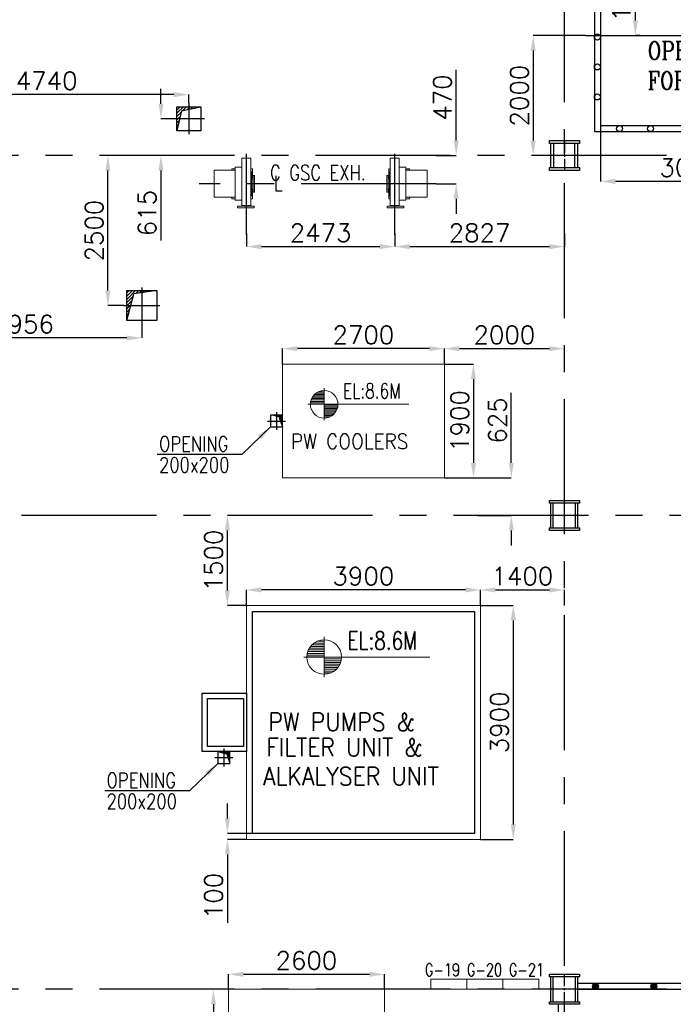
# Model space of a CAD drawing. Header units: inches. Extents: x 0 to 1544102, y -90707 to 23144100.
# Tile 58 of 181: x 197257 to 208152, y 116935 to 133351. Entities that reach past the tile are written whole.
import ezdxf

# ---------------------------------------------------------------- set-up
doc = ezdxf.new("R2010")
doc.units = ezdxf.units.IN
doc.header["$LTSCALE"] = 1800
doc.header["$MEASUREMENT"] = 0
doc.linetypes.add('CENTER', pattern=[2, 1.25, -0.25, 0.25, -0.25])
doc.linetypes.add('CENTER2', pattern=[1.125, 0.75, -0.125, 0.125, -0.125])
doc.layers.get('0').update_dxf_attribs({"color": 253})
for name, color, linetype in [('AUX COL', 1, 'Continuous'), ('CEN', 2, 'CENTER'), ('GRID', 251, 'CENTER'), ('OPENING', 40, 'Continuous')]:
    doc.layers.add(name, color=color, linetype=linetype)
for name, color, linetype, lineweight in [('DIM', 4, 'Continuous', 18), ('EQUIP', 8, 'Continuous', 9), ('TEXT', 3, 'Continuous', 18)]:
    doc.layers.add(name, color=color, linetype=linetype, lineweight=lineweight)
doc.styles.add('ROMANC', font='ROMANC.SHX')
doc.styles.add('ROMANS', font='romans.shx')
doc.styles.get("Standard").update_dxf_attribs({"font": 'arial.ttf'})
doc.dimstyles.new('STANDARD1', dxfattribs={"dimtxt": 300, "dimasz": 250, "dimexe": 0, "dimexo": 0, "dimgap": 80, "dimtad": 1, "dimdec": 0, "dimzin": 0, "dimdsep": 46, "dimtxsty": 'ROMANS', "dimcen": 0, "dimclrd": 4, "dimclre": 4, "dimclrt": 4, "dimadec": 0, "dimazin": 0, "dimtfac": 0.09, "dimtdec": 0, "dimtix": 1, "dimtofl": 0, "dimtmove": 0, "dimatfit": 3, "dimfxl": 1, "dimtolj": 1, "dimtzin": 0, "dimarcsym": 0})

# ---------------------------------------------------------------- blocks, each defined once
blk = doc.blocks.new('*D19')
at = {"layer": 'Defpoints', "color": 0, "transparency": 16777216}
for p in [(96194, 76528), (99194, 76618), (96194, 75596)]:
    blk.add_point(p, dxfattribs=at)
at = {"layer": 'DIM', "color": 4, "lineweight": -2, "transparency": 16777216}
for p, q in [((96194, 76528), (96194, 75596)), ((99194, 76618), (99194, 75596)), ((98944, 75596), (96444, 75596))]:
    blk.add_line(p, q, dxfattribs=at)
at = {"layer": 'DIM', "color": 4, "transparency": 16777216}
for points in [[(96444, 75638), (96444, 75554), (96194, 75596)], [(98944, 75638), (98944, 75554), (99194, 75596)]]:
    blk.add_solid(points, dxfattribs=at)
at = {"layer": 'DIM', "color": 4, "transparency": 16777216, "insert": (97694, 75826), "char_height": 300, "attachment_point": 5, "style": 'ROMANS'}
blk.add_mtext('\\A1;3000', dxfattribs=at)
blk = doc.blocks.new('*D23')
at = {"layer": 'Defpoints', "color": 0, "transparency": 16777216}
for p in [(95944, 78028), (95074, 76028), (95344, 76028)]:
    blk.add_point(p, dxfattribs=at)
at = {"layer": 'DIM', "color": 4, "lineweight": -2, "transparency": 16777216}
for p, q in [((95944, 78028), (95074, 78028)), ((95074, 77778), (95074, 76278)), ((95344, 76028), (95074, 76028))]:
    blk.add_line(p, q, dxfattribs=at)
at = {"layer": 'DIM', "color": 4, "transparency": 16777216}
for points in [[(95032, 77778), (95116, 77778), (95074, 78028)], [(95032, 76278), (95116, 76278), (95074, 76028)]]:
    blk.add_solid(points, dxfattribs=at)
at = {"layer": 'DIM', "color": 4, "transparency": 16777216, "insert": (94844, 77028), "char_height": 300, "attachment_point": 5, "rotation": 90, "style": 'ROMANS'}
blk.add_mtext('\\A1;2000', dxfattribs=at)
blk = doc.blocks.new('*D25')
at = {"layer": 'Defpoints', "color": 0, "transparency": 16777216}
for p in [(96778, 79528), (96856, 79528), (96856, 78028)]:
    blk.add_point(p, dxfattribs=at)
at = {"layer": 'DIM', "color": 4, "lineweight": -2, "transparency": 16777216}
for p, q in [((96856, 79528), (96778, 79528)), ((96778, 78278), (96778, 79278)), ((96856, 78028), (96778, 78028))]:
    blk.add_line(p, q, dxfattribs=at)
at = {"layer": 'DIM', "color": 4, "transparency": 16777216}
for points in [[(96736, 79278), (96820, 79278), (96778, 79528)], [(96736, 78278), (96820, 78278), (96778, 78028)]]:
    blk.add_solid(points, dxfattribs=at)
at = {"layer": 'DIM', "color": 4, "transparency": 16777216, "insert": (96548, 78778), "char_height": 300, "attachment_point": 5, "rotation": 90, "style": 'ROMANS'}
blk.add_mtext('\\A1;1500', dxfattribs=at)
blk = doc.blocks.new('*X7')
at = {"color": 0}
for p, q in [((36154, 29375), (36330, 29375)), ((36183, 29400), (36330, 29400)), ((36226, 29425), (36330, 29425)), ((36081, 29225), (36330, 29225)), ((36085, 29250), (36330, 29250)), ((36092, 29275), (36330, 29275)), ((36102, 29300), (36330, 29300)), ((36115, 29325), (36330, 29325)), ((36132, 29350), (36330, 29350)), ((36080, 29200), (36330, 29200))]:
    blk.add_line(p, q, dxfattribs=at)
blk = doc.blocks.new('LL')
for p, q in [((-711, 0), (-711, 423)), ((-1136, 0), (-711, 0)), ((1493, 0), (-711, 0)), ((-711, 0), (-711, -418))]:
    blk.add_line(p, q)
for start, end in [(90, 180), (0, 90), (180, 270), (270, 0)]:
    blk.add_arc((-711, 0), 360, start, end)
at = {"xscale": 1.439999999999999, "yscale": 1.439999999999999, "zscale": 1.439999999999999}
blk.add_blockref('*X7', (-53026, -42044), dxfattribs=at)
at = {"xscale": 1.439999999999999, "yscale": 1.439999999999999, "zscale": 1.439999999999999, "rotation": 180}
blk.add_blockref('*X7', (51604, 42044), dxfattribs=at)
at = {"flags": 4}
blk.add_attdef('LEVEL', (-222, 154), '', height=432, dxfattribs=at)
blk = doc.blocks.new('*D49')
at = {"layer": 'Defpoints', "color": 0, "transparency": 16777216}
for p in [(200719, 125085), (201036, 125085), (201036, 123585)]:
    blk.add_point(p, dxfattribs=at)
at = {"layer": 'DIM', "color": 4, "lineweight": -2, "transparency": 16777216}
for p, q in [((201036, 125085), (200719, 125085)), ((200719, 123835), (200719, 124835)), ((201036, 123585), (200719, 123585))]:
    blk.add_line(p, q, dxfattribs=at)
at = {"layer": 'DIM', "color": 4, "transparency": 16777216}
for points in [[(200677, 124835), (200761, 124835), (200719, 125085)], [(200677, 123835), (200761, 123835), (200719, 123585)]]:
    blk.add_solid(points, dxfattribs=at)
at = {"layer": 'DIM', "color": 4, "transparency": 16777216, "insert": (200489, 124335), "char_height": 300, "attachment_point": 5, "rotation": 90, "style": 'ROMANS'}
blk.add_mtext('\\A1;1500', dxfattribs=at)
blk = doc.blocks.new('*D50')
at = {"layer": 'Defpoints', "color": 0, "transparency": 16777216}
for p in [(206336, 123843), (204936, 123585), (206336, 123585)]:
    blk.add_point(p, dxfattribs=at)
at = {"layer": 'DIM', "color": 4, "lineweight": -2, "transparency": 16777216}
for p, q in [((204936, 123585), (204936, 123843)), ((205186, 123843), (206086, 123843)), ((206336, 123585), (206336, 123843))]:
    blk.add_line(p, q, dxfattribs=at)
at = {"layer": 'DIM', "color": 4, "transparency": 16777216}
for points in [[(205186, 123885), (205186, 123801), (204936, 123843)], [(206086, 123885), (206086, 123801), (206336, 123843)]]:
    blk.add_solid(points, dxfattribs=at)
at = {"layer": 'DIM', "color": 4, "transparency": 16777216, "insert": (205636, 124073), "char_height": 300, "attachment_point": 5, "style": 'ROMANS'}
blk.add_mtext('\\A1;1400', dxfattribs=at)
blk = doc.blocks.new('*D51')
at = {"layer": 'Defpoints', "color": 0, "transparency": 16777216}
for p in [(201036, 123843), (201036, 123585), (204936, 123585)]:
    blk.add_point(p, dxfattribs=at)
at = {"layer": 'DIM', "color": 4, "lineweight": -2, "transparency": 16777216}
for p, q in [((201036, 123585), (201036, 123843)), ((204686, 123843), (201286, 123843)), ((204936, 123585), (204936, 123843))]:
    blk.add_line(p, q, dxfattribs=at)
at = {"layer": 'DIM', "color": 4, "transparency": 16777216}
for points in [[(201286, 123885), (201286, 123801), (201036, 123843)], [(204686, 123885), (204686, 123801), (204936, 123843)]]:
    blk.add_solid(points, dxfattribs=at)
at = {"layer": 'DIM', "color": 4, "transparency": 16777216, "insert": (202986, 124073), "char_height": 300, "attachment_point": 5, "style": 'ROMANS'}
blk.add_mtext('\\A1;3900', dxfattribs=at)
blk = doc.blocks.new('*D39')
at = {"layer": 'Defpoints', "color": 0, "transparency": 16777216}
for p in [(204936, 123585), (204936, 119685), (205484, 119685)]:
    blk.add_point(p, dxfattribs=at)
at = {"layer": 'DIM', "color": 4, "lineweight": -2, "transparency": 16777216}
for p, q in [((204936, 123585), (205484, 123585)), ((205484, 123335), (205484, 119935)), ((204936, 119685), (205484, 119685))]:
    blk.add_line(p, q, dxfattribs=at)
at = {"layer": 'DIM', "color": 4, "transparency": 16777216}
for points in [[(205442, 123335), (205526, 123335), (205484, 123585)], [(205442, 119935), (205526, 119935), (205484, 119685)]]:
    blk.add_solid(points, dxfattribs=at)
at = {"layer": 'DIM', "color": 4, "transparency": 16777216, "insert": (205254, 121635), "char_height": 300, "attachment_point": 5, "rotation": 90, "style": 'ROMANS'}
blk.add_mtext('\\A1;3900', dxfattribs=at)
blk = doc.blocks.new('*D40')
at = {"layer": 'Defpoints', "color": 0, "transparency": 16777216}
for p in [(200719, 119785), (201036, 119685), (201136, 119785)]:
    blk.add_point(p, dxfattribs=at)
at = {"layer": 'DIM', "color": 4, "lineweight": -2, "transparency": 16777216}
for p, q in [((200719, 120035), (200719, 120285)), ((201136, 119785), (200719, 119785)), ((201036, 119685), (200719, 119685)), ((200719, 119435), (200719, 118296))]:
    blk.add_line(p, q, dxfattribs=at)
at = {"layer": 'DIM', "color": 4, "transparency": 16777216}
for points in [[(200677, 120035), (200761, 120035), (200719, 119785)], [(200677, 119435), (200761, 119435), (200719, 119685)]]:
    blk.add_solid(points, dxfattribs=at)
at = {"layer": 'DIM', "color": 4, "transparency": 16777216, "insert": (200489, 118741), "char_height": 300, "attachment_point": 5, "rotation": 90, "style": 'ROMANS'}
blk.add_mtext('\\A1;100', dxfattribs=at)
blk = doc.blocks.new('*D41')
at = {"layer": 'Defpoints', "color": 0, "transparency": 16777216}
for p in [(206336, 127866), (204336, 127610), (206336, 127610)]:
    blk.add_point(p, dxfattribs=at)
at = {"layer": 'DIM', "color": 4, "lineweight": -2, "transparency": 16777216}
for p, q in [((204336, 127610), (204336, 127866)), ((204586, 127866), (206086, 127866)), ((206336, 127610), (206336, 127866))]:
    blk.add_line(p, q, dxfattribs=at)
at = {"layer": 'DIM', "color": 4, "transparency": 16777216}
for points in [[(204586, 127908), (204586, 127824), (204336, 127866)], [(206086, 127908), (206086, 127824), (206336, 127866)]]:
    blk.add_solid(points, dxfattribs=at)
at = {"layer": 'DIM', "color": 4, "transparency": 16777216, "insert": (205336, 128096), "char_height": 300, "attachment_point": 5, "style": 'ROMANS'}
blk.add_mtext('\\A1;2000', dxfattribs=at)
blk = doc.blocks.new('*D42')
at = {"layer": 'Defpoints', "color": 0, "transparency": 16777216}
for p in [(201636, 127866), (201636, 127610), (204336, 127610)]:
    blk.add_point(p, dxfattribs=at)
at = {"layer": 'DIM', "color": 4, "lineweight": -2, "transparency": 16777216}
for p, q in [((201636, 127610), (201636, 127866)), ((204086, 127866), (201886, 127866)), ((204336, 127610), (204336, 127866))]:
    blk.add_line(p, q, dxfattribs=at)
at = {"layer": 'DIM', "color": 4, "transparency": 16777216}
for points in [[(201886, 127908), (201886, 127824), (201636, 127866)], [(204086, 127908), (204086, 127824), (204336, 127866)]]:
    blk.add_solid(points, dxfattribs=at)
at = {"layer": 'DIM', "color": 4, "transparency": 16777216, "insert": (202986, 128096), "char_height": 300, "attachment_point": 5, "style": 'ROMANS'}
blk.add_mtext('\\A1;2700', dxfattribs=at)
blk = doc.blocks.new('*D43')
at = {"layer": 'Defpoints', "color": 0, "transparency": 16777216}
for p in [(204336, 127610), (204336, 125710), (204821, 125710)]:
    blk.add_point(p, dxfattribs=at)
at = {"layer": 'DIM', "color": 4, "lineweight": -2, "transparency": 16777216}
for p, q in [((204336, 127610), (204821, 127610)), ((204821, 127360), (204821, 125960)), ((204336, 125710), (204821, 125710))]:
    blk.add_line(p, q, dxfattribs=at)
at = {"layer": 'DIM', "color": 4, "transparency": 16777216}
for points in [[(204779, 127360), (204862, 127360), (204821, 127610)], [(204779, 125960), (204862, 125960), (204821, 125710)]]:
    blk.add_solid(points, dxfattribs=at)
at = {"layer": 'DIM', "color": 4, "transparency": 16777216, "insert": (204591, 126660), "char_height": 300, "attachment_point": 5, "rotation": 90, "style": 'ROMANS'}
blk.add_mtext('\\A1;1900', dxfattribs=at)
blk = doc.blocks.new('*D44')
at = {"layer": 'Defpoints', "color": 0, "transparency": 16777216}
for p in [(204336, 125710), (204894, 125085), (205452, 125085)]:
    blk.add_point(p, dxfattribs=at)
at = {"layer": 'DIM', "color": 4, "lineweight": -2, "transparency": 16777216}
for p, q in [((205452, 125960), (205452, 127127)), ((204336, 125710), (205452, 125710)), ((204894, 125085), (205452, 125085)), ((205452, 124835), (205452, 124585))]:
    blk.add_line(p, q, dxfattribs=at)
at = {"layer": 'DIM', "color": 4, "transparency": 16777216}
for points in [[(205410, 125960), (205494, 125960), (205452, 125710)], [(205410, 124835), (205494, 124835), (205452, 125085)]]:
    blk.add_solid(points, dxfattribs=at)
at = {"layer": 'DIM', "color": 4, "transparency": 16777216, "insert": (205222, 126668), "char_height": 300, "attachment_point": 5, "rotation": 90, "style": 'ROMANS'}
blk.add_mtext('\\A1;625', dxfattribs=at)
blk = doc.blocks.new('*D238')
at = {"layer": 'Defpoints', "color": 0, "transparency": 16777216}
for p in [(540, -2997), (3013, -3023), (3013, -3218)]:
    blk.add_point(p, dxfattribs=at)
at = {"layer": 'DIM', "color": 4, "lineweight": -2, "transparency": 16777216}
for p, q in [((540, -2997), (540, -3218)), ((3013, -3023), (3013, -3218)), ((790, -3218), (2763, -3218))]:
    blk.add_line(p, q, dxfattribs=at)
at = {"layer": 'DIM', "color": 4, "transparency": 16777216}
for points in [[(790, -3176), (790, -3260), (540, -3218)], [(2763, -3176), (2763, -3260), (3013, -3218)]]:
    blk.add_solid(points, dxfattribs=at)
at = {"layer": 'DIM', "color": 4, "transparency": 16777216, "insert": (1776, -2988), "char_height": 300, "attachment_point": 5, "style": 'ROMANS'}
blk.add_mtext('\\A1;2473', dxfattribs=at)
blk = doc.blocks.new('*D233')
at = {"layer": 'Defpoints', "color": 0, "transparency": 16777216}
for p in [(-5160, -4502), (-1204, -4502), (-5160, -4741)]:
    blk.add_point(p, dxfattribs=at)
at = {"layer": 'DIM', "color": 4, "lineweight": -2, "transparency": 16777216}
for p, q in [((-5160, -4502), (-5160, -4741)), ((-1204, -4502), (-1204, -4741)), ((-1454, -4741), (-4910, -4741))]:
    blk.add_line(p, q, dxfattribs=at)
at = {"layer": 'DIM', "color": 4, "transparency": 16777216}
for points in [[(-4910, -4699), (-4910, -4782), (-5160, -4741)], [(-1454, -4699), (-1454, -4782), (-1204, -4741)]]:
    blk.add_solid(points, dxfattribs=at)
at = {"layer": 'DIM', "color": 4, "transparency": 16777216, "insert": (-3182, -4511), "char_height": 300, "attachment_point": 5, "style": 'ROMANS'}
blk.add_mtext('\\A1;3956', dxfattribs=at)
blk = doc.blocks.new('*D234')
at = {"layer": 'Defpoints', "color": 0, "transparency": 16777216}
for p in [(-1768, -1700), (-1506, -1700), (-1506, -4200)]:
    blk.add_point(p, dxfattribs=at)
at = {"layer": 'DIM', "color": 4, "lineweight": -2, "transparency": 16777216}
for p, q in [((-1506, -1700), (-1768, -1700)), ((-1768, -3950), (-1768, -1950)), ((-1506, -4200), (-1768, -4200))]:
    blk.add_line(p, q, dxfattribs=at)
at = {"layer": 'DIM', "color": 4, "transparency": 16777216}
for points in [[(-1810, -1950), (-1727, -1950), (-1768, -1700)], [(-1810, -3950), (-1727, -3950), (-1768, -4200)]]:
    blk.add_solid(points, dxfattribs=at)
at = {"layer": 'DIM', "color": 4, "transparency": 16777216, "insert": (-1998, -2950), "char_height": 300, "attachment_point": 5, "rotation": 90, "style": 'ROMANS'}
blk.add_mtext('\\A1;2500', dxfattribs=at)
blk = doc.blocks.new('*D235')
at = {"layer": 'Defpoints', "color": 0, "transparency": 16777216}
for p in [(-5160, -684), (-5160, -825), (-420, -825)]:
    blk.add_point(p, dxfattribs=at)
at = {"layer": 'DIM', "color": 4, "lineweight": -2, "transparency": 16777216}
for p, q in [((-5160, -825), (-5160, -684)), ((-670, -684), (-4910, -684)), ((-420, -825), (-420, -684))]:
    blk.add_line(p, q, dxfattribs=at)
at = {"layer": 'DIM', "color": 4, "transparency": 16777216}
for points in [[(-4910, -642), (-4910, -726), (-5160, -684)], [(-670, -642), (-670, -726), (-420, -684)]]:
    blk.add_solid(points, dxfattribs=at)
at = {"layer": 'DIM', "color": 4, "transparency": 16777216, "insert": (-2790, -454), "char_height": 300, "attachment_point": 5, "style": 'ROMANS'}
blk.add_mtext('\\A1;4740', dxfattribs=at)
blk = doc.blocks.new('*D236')
at = {"layer": 'Defpoints', "color": 0, "transparency": 16777216}
for p in [(-680, -1085), (-884, -1700), (-680, -1700)]:
    blk.add_point(p, dxfattribs=at)
at = {"layer": 'DIM', "color": 4, "lineweight": -2, "transparency": 16777216}
for p, q in [((-884, -835), (-884, -585)), ((-680, -1085), (-884, -1085)), ((-680, -1700), (-884, -1700)), ((-884, -1950), (-884, -3117))]:
    blk.add_line(p, q, dxfattribs=at)
at = {"layer": 'DIM', "color": 4, "transparency": 16777216}
for points in [[(-925, -835), (-842, -835), (-884, -1085)], [(-925, -1950), (-842, -1950), (-884, -1700)]]:
    blk.add_solid(points, dxfattribs=at)
at = {"layer": 'DIM', "color": 4, "transparency": 16777216, "insert": (-1114, -2659), "char_height": 300, "attachment_point": 5, "rotation": 90, "style": 'ROMANS'}
blk.add_mtext('\\A1;615', dxfattribs=at)
blk = doc.blocks.new('*D237')
at = {"layer": 'Defpoints', "color": 0, "transparency": 16777216}
for p in [(3701, -1700), (3701, -2170), (4037, -2170)]:
    blk.add_point(p, dxfattribs=at)
at = {"layer": 'DIM', "color": 4, "lineweight": -2, "transparency": 16777216}
for p, q in [((4037, -1450), (4037, -269)), ((3701, -1700), (4037, -1700)), ((3701, -2170), (4037, -2170)), ((4037, -2420), (4037, -2670))]:
    blk.add_line(p, q, dxfattribs=at)
at = {"layer": 'DIM', "color": 4, "transparency": 16777216}
for points in [[(3995, -1450), (4078, -1450), (4037, -1700)], [(3995, -2420), (4078, -2420), (4037, -2170)]]:
    blk.add_solid(points, dxfattribs=at)
at = {"layer": 'DIM', "color": 4, "transparency": 16777216, "insert": (3807, -734), "char_height": 300, "attachment_point": 5, "rotation": 90, "style": 'ROMANS'}
blk.add_mtext('\\A1;470', dxfattribs=at)
blk = doc.blocks.new('*D239')
at = {"layer": 'Defpoints', "color": 0, "transparency": 16777216}
for p in [(3013, -2997), (5840, -2997), (5840, -3218)]:
    blk.add_point(p, dxfattribs=at)
at = {"layer": 'DIM', "color": 4, "lineweight": -2, "transparency": 16777216}
for p, q in [((3013, -2997), (3013, -3218)), ((5840, -2997), (5840, -3218)), ((3263, -3218), (5590, -3218))]:
    blk.add_line(p, q, dxfattribs=at)
at = {"layer": 'DIM', "color": 4, "transparency": 16777216}
for points in [[(3263, -3176), (3263, -3260), (3013, -3218)], [(5590, -3176), (5590, -3260), (5840, -3218)]]:
    blk.add_solid(points, dxfattribs=at)
at = {"layer": 'DIM', "color": 4, "transparency": 16777216, "insert": (4426, -2988), "char_height": 300, "attachment_point": 5, "style": 'ROMANS'}
blk.add_mtext('\\A1;2827', dxfattribs=at)
blk = doc.blocks.new('JUNCTION BOXES & IRs')
at = {"layer": 'EQUIP', "ltscale": 0.2}
for points in [[(-29475, -7900), (-28875, -7900), (-28875, -7730), (-29475, -7730)], [(-28875, -7900), (-28275, -7900), (-28275, -7730), (-28875, -7730)], [(-28275, -7900), (-27675, -7900), (-27675, -7730), (-28275, -7730)]]:
    blk.add_lwpolyline(points, close=True, dxfattribs=at)
at = {"layer": 'EQUIP', "style": 'ROMANS', "width": 0.75}
for s, p in [('G-19', (-29575, -7680)), ('G-20', (-28875, -7680)), ('G-21', (-28175, -7680))]:
    blk.add_text(s, height=210, dxfattribs=at).set_placement(p)
blk = doc.blocks.new('AUX COLUMNS')
at = {"color": 2, "linetype": 'CENTER2', "ltscale": 0.15}
for p, q in [((-184038, 66165), (-184038, 65665)), ((-183813, 65915), (-184263, 65915)), ((-184038, 59665), (-184038, 60165)), ((-183813, 59915), (-184263, 59915)), ((-184038, 51765), (-184038, 52265)), ((-183813, 52015), (-184263, 52015))]:
    blk.add_line(p, q, dxfattribs=at)
at = {"layer": 'AUX COL'}
for p, q in [((-184263, 65715), (-184263, 66115)), ((-184213, 65715), (-184213, 66115)), ((-183863, 65715), (-183863, 66115)), ((-183813, 65715), (-183813, 66115)), ((-184263, 59710), (-184263, 60120)), ((-184223, 59710), (-184223, 60120)), ((-183853, 59710), (-183853, 60120)), ((-183813, 59710), (-183813, 60120)), ((-184263, 51805), (-184263, 52225)), ((-184223, 51805), (-184223, 52225)), ((-183853, 51805), (-183853, 52225)), ((-183813, 51805), (-183813, 52225))]:
    blk.add_line(p, q, dxfattribs=at)
for points in [[(-184288, 66165), (-183788, 66165), (-183788, 66115), (-184288, 66115)], [(-184288, 65715), (-183788, 65715), (-183788, 65665), (-184288, 65665)], [(-184288, 60165), (-183788, 60165), (-183788, 60120), (-184288, 60120)], [(-184288, 59710), (-183788, 59710), (-183788, 59665), (-184288, 59665)], [(-184288, 52265), (-183788, 52265), (-183788, 52225), (-184288, 52225)], [(-184288, 51805), (-183788, 51805), (-183788, 51765), (-184288, 51765)]]:
    blk.add_lwpolyline(points, close=True, dxfattribs=at)
at = {"layer": 'GRID'}
for p, q in [((-171538, 65915), (-243038, 65915)), ((-136838, 59915), (-243038, 59915)), ((-171538, 52015), (-243038, 52015))]:
    blk.add_line(p, q, dxfattribs=at)
blk = doc.blocks.new('*D255')
at = {"layer": 'Defpoints', "color": 0, "transparency": 16777216}
for p in [(203336, 117435), (200736, 117185), (203336, 117185)]:
    blk.add_point(p, dxfattribs=at)
at = {"layer": 'DIM', "color": 4, "lineweight": -2, "transparency": 16777216}
for p, q in [((200736, 117185), (200736, 117435)), ((200986, 117435), (203086, 117435)), ((203336, 117185), (203336, 117435))]:
    blk.add_line(p, q, dxfattribs=at)
at = {"layer": 'DIM', "color": 4, "transparency": 16777216}
for points in [[(200986, 117477), (200986, 117393), (200736, 117435)], [(203086, 117477), (203086, 117393), (203336, 117435)]]:
    blk.add_solid(points, dxfattribs=at)
at = {"layer": 'DIM', "color": 4, "transparency": 16777216, "insert": (202036, 117665), "char_height": 300, "attachment_point": 5, "style": 'ROMANS'}
blk.add_mtext('\\A1;2600', dxfattribs=at)
blk = doc.blocks.new('*D254')
at = {"layer": 'Defpoints', "color": 0, "transparency": 16777216}
for p in [(200736, 117185), (200486, 115385), (200736, 115385)]:
    blk.add_point(p, dxfattribs=at)
at = {"layer": 'DIM', "color": 4, "lineweight": -2, "transparency": 16777216}
for p, q in [((200736, 117185), (200486, 117185)), ((200486, 116935), (200486, 115635)), ((200736, 115385), (200486, 115385))]:
    blk.add_line(p, q, dxfattribs=at)
at = {"layer": 'DIM', "color": 4, "transparency": 16777216}
for points in [[(200445, 116935), (200528, 116935), (200486, 117185)], [(200445, 115635), (200528, 115635), (200486, 115385)]]:
    blk.add_solid(points, dxfattribs=at)
at = {"layer": 'DIM', "color": 4, "transparency": 16777216, "insert": (200256, 116285), "char_height": 300, "attachment_point": 5, "rotation": 90, "style": 'ROMANS'}
blk.add_mtext('\\A1;1800', dxfattribs=at)
blk = doc.blocks.new('CEP OPENING')
at = {"layer": 'CEN'}
blk.add_line((-1750, 0), (8800, 0), dxfattribs=at)
at = {"layer": 'OPENING'}
for points in [[(-1600, -1600), (1600, -1600), (1600, 1600), (-1600, 1600)], [(-1500, -1500), (1500, -1500), (1500, 1500), (-1500, 1500)]]:
    blk.add_lwpolyline(points, close=True, dxfattribs=at)
for centre in [(-1549.8, -23), (-1549.8, -523), (-1549.8, -1023), (-1180.3, -1550), (-1180.3, -1550), (-663.8, -1550), (-663.8, -1550)]:
    blk.add_circle(centre, 50, dxfattribs=at)
at = {"layer": 'TEXT', "insert": (-710.4, -100), "char_height": 300, "width": 1654.964, "attachment_point": 1, "style": 'ROMANC'}
blk.add_mtext('{\\W0.8;OPENING FOR CEP}', dxfattribs=at)
at = {"layer": 'DIM'}
for base, p1, p2, picture, middle in [((-915.8, 1500), (-837.4, 0), (-837.4, 1500), '*D25', (-1145.8, 750)), ((-2619.9, -2000), (-1750, 0), (-2350, -2000), '*D23', (-2849.9, -1000))]:
    dim = blk.add_linear_dim(base=base, p1=p1, p2=p2, angle=90, dimstyle='STANDARD1', dxfattribs=at)
    dim.commit()
    dim.dimension.update_dxf_attribs({"geometry": picture, "text_midpoint": middle, "insert": (-97693.8, -78027.6)})
dim = blk.add_linear_dim(base=(-1500, -2431.5), p1=(1500, -1409.9), p2=(-1500, -1500), dimstyle='STANDARD1', dxfattribs=at)
dim.commit()
dim.dimension.update_dxf_attribs({"geometry": '*D19', "text_midpoint": (0, -2201.5), "insert": (-97693.8, -78027.6)})
blk = doc.blocks.new('GSC EXHAUSTER')
at = {"layer": 'OPENING'}
h = blk.add_hatch(dxfattribs=at)
h.set_pattern_fill('ANSI31', color=256, scale=300, style=0)
h.set_pattern_definition([(45, (-91243.753, -77712.626), (-26.516504, 26.516504), [])])
h.paths.add_polyline_path([(-420, -928.5), (-420, -885), (-620, -885), (-620, -1085), (-573.7, -1085), (-543.7, -955.3)])
h.paths.add_polyline_path([(-420, -885), (-420, -928.5), (-220, -885)])
h.paths.add_polyline_path([(-573.7, -1085), (-620, -1085), (-620, -1285)])
h = blk.add_hatch(dxfattribs=at)
h.set_pattern_fill('ANSI31', color=256, scale=300, style=0)
h.set_pattern_definition([(45, (-66931.344, -68872.995), (-26.516504, 26.516504), [])])
h.paths.add_polyline_path([(-1454, -4450), (-1334.3, -4003.5), (-954, -3950), (-1454, -3950)])
at = {"layer": 'CEN'}
for p, q in [((-420, -825), (-420, -1345)), ((-160, -1085), (-680, -1085)), ((-1204, -3898.3), (-1204, -4501.7)), ((-1505.7, -4200), (-902.3, -4200))]:
    blk.add_line(p, q, dxfattribs=at)
at = {"layer": 'CEN', "flags": 128}
for points in [[(540, -3022.6), (540, -1670)], [(3013, -3022.6), (3013, -1670)], [(3701.3, -2170), (-244.9, -2170)]]:
    blk.add_lwpolyline(points, dxfattribs=at)
at = {"layer": 'EQUIP'}
for p, q in [((465, -2530), (465, -1745)), ((465, -1745), (615, -1745)), ((615, -1745), (615, -2530)), ((3088, -1745), (2938, -1745)), ((2938, -1745), (2938, -2530)), ((3088, -2530), (3088, -1745)), ((355, -1945), (0, -1945)), ((0, -1945), (0, -2395)), ((297, -1945), (297, -1920)), ((297, -1920), (355, -1920)), ((465, -1895), (355, -1895)), ((355, -1895), (355, -2445)), ((615, -1920), (640, -1920)), ((2938, -1920), (2913, -1920)), ((3088, -1895), (3198, -1895)), ((3198, -1895), (3198, -2445)), ((3256, -1920), (3198, -1920)), ((3198, -1945), (3553, -1945)), ((3256, -1945), (3256, -1920)), ((3553, -1945), (3553, -2395)), ((630, -2086), (650, -2086)), ((650, -2309.5), (650, -2030.5)), ((650, -2030.5), (675, -2030.5)), ((675, -2030.5), (675, -2309.5)), ((2903, -2030.5), (2878, -2030.5)), ((2878, -2030.5), (2878, -2309.5)), ((2903, -2309.5), (2903, -2030.5)), ((2923, -2086), (2903, -2086)), ((630, -2254), (650, -2254)), ((2923, -2254), (2903, -2254)), ((0, -2395), (355, -2395)), ((297, -2395), (297, -2420)), ((297, -2420), (355, -2420)), ((355, -2445), (465, -2445)), ((615, -2420), (640, -2420)), ((675, -2309.5), (650, -2309.5)), ((2878, -2309.5), (2903, -2309.5)), ((2938, -2420), (2913, -2420)), ((3198, -2445), (3088, -2445)), ((3553, -2395), (3198, -2395)), ((3256, -2420), (3198, -2420)), ((3256, -2395), (3256, -2420)), ((390.5, -2570), (390.5, -2545)), ((390.5, -2545), (669.5, -2545)), ((669.5, -2570), (390.5, -2570)), ((615, -2530), (465, -2530)), ((475, -2530), (475, -2545)), ((605, -2530), (605, -2545)), ((669.5, -2545), (669.5, -2570)), ((3162.5, -2545), (2883.5, -2545)), ((2883.5, -2545), (2883.5, -2570)), ((2883.5, -2570), (3162.5, -2570)), ((2938, -2530), (3088, -2530)), ((2948, -2530), (2948, -2545)), ((3078, -2530), (3078, -2545)), ((3162.5, -2570), (3162.5, -2545))]:
    blk.add_line(p, q, dxfattribs=at)
at = {"layer": 'EQUIP', "flags": 128}
for points in [[(640, -2086), (640, -1920)], [(2913, -2086), (2913, -1920)], [(615, -2370), (630, -2370), (630, -1970), (615, -1970)], [(2938, -2370), (2923, -2370), (2923, -1970), (2938, -1970)], [(640, -2420), (640, -2254)], [(2913, -2420), (2913, -2254)]]:
    blk.add_lwpolyline(points, dxfattribs=at)
at = {"layer": 'OPENING'}
for p, q in [((-543.7, -955.3), (-620, -1285)), ((-543.7, -955.3), (-220, -885)), ((-1454, -4450), (-1334.3, -4003.5)), ((-954, -3950), (-1334.3, -4003.5))]:
    blk.add_line(p, q, dxfattribs=at)
at = {"layer": 'OPENING', "elevation": -502.7}
blk.add_lwpolyline([(-620, -885), (-220, -885), (-220, -1285), (-620, -1285)], close=True, dxfattribs=at)
at = {"layer": 'OPENING'}
blk.add_lwpolyline([(-1454, -3950), (-954, -3950), (-954, -4450), (-1454, -4450)], close=True, dxfattribs=at)
at = {"layer": 'TEXT', "style": 'ROMANS', "width": 0.8}
for s, p in [('C', (933.4, -2110.4)), ('GSC EXH.', (1254.4, -2110.4)), ('L', (996.7, -2289.4))]:
    blk.add_text(s, height=250, dxfattribs=at).set_placement(p)
at = {"layer": 'DIM'}
for base, p1, p2, picture, middle in [((-5160, -684), (-420, -825), (-5160, -825), '*D235', (-2790, -454)), ((3013, -1865.3), (540, -2996.5), (3013, -1670), '*D238', (1776.5, -2987.9)), ((5840, -3217.9), (3013, -2996.5), (5840, -2996.5), '*D239', (4426.5, -2987.9)), ((-5160, -4740.6), (-1204, -4501.7), (-5160, -4501.7), '*D233', (-3182, -4510.6))]:
    dim = blk.add_linear_dim(base=base, p1=p1, p2=p2, dimstyle='STANDARD1', dxfattribs=at)
    dim.commit()
    dim.dimension.update_dxf_attribs({"geometry": picture, "text_midpoint": middle})
for base, p1, p2, picture, middle in [((4036.7, -2170), (3701.3, -1700), (3701.3, -2170), '*D237', (4036.7, -734.3)), ((-883.8, -1700), (-680, -1085), (-680, -1700), '*D236', (-883.8, -2658.6))]:
    dim = blk.add_linear_dim(base=base, p1=p1, p2=p2, angle=90, dimstyle='STANDARD1', dxfattribs=at)
    dim.commit()
    dim.dimension.update_dxf_attribs({"geometry": picture, "text_midpoint": middle, "dimtype": 128})
dim = blk.add_linear_dim(base=(-1768.4, -1700), p1=(-1505.7, -4200), p2=(-1505.7, -1700), angle=90, dimstyle='STANDARD1', dxfattribs=at)
dim.commit()
dim.dimension.update_dxf_attribs({"geometry": '*D234', "text_midpoint": (-1998.4, -2950)})

msp = doc.modelspace()

# ---------------------------------------------------------------- hatches: boundary and pattern name
h = msp.add_hatch(color=256)
h.dxf.hatch_style = 1
h.paths.add_polyline_path([(206905.16, 117234.89, 1), (206805.16, 117234.89, 1)])
h = msp.add_hatch(color=256)
h.dxf.hatch_style = 1
h.paths.add_polyline_path([(207876.75, 117234.89, 1), (207776.75, 117234.89, 1)])
at = {"layer": 'OPENING'}
for points in [[(201436.2, 126759.89), (201582.67, 126720.44), (201636.2, 126559.89), (201636.2, 126759.89)], [(200561.2, 121149.89), (200707.67, 121110.44), (200761.2, 120949.89), (200761.2, 121149.89)]]:
    msp.add_hatch(color=8, dxfattribs=at).paths.add_polyline_path(points)

# ---------------------------------------------------------------- linework, layer by layer
for points in [[(206561.2, 117284.89), (217111.2, 117284.89)], [(206561.2, 117184.89), (217111.2, 117184.89)], [(206561.2, 117184.89), (217111.2, 117184.89)], [(206236.2, 111984.89), (206236.2, 116934.89)], [(206336.2, 111984.89), (206336.2, 116934.89)], [(206336.2, 111984.89), (206336.2, 116934.89)]]:
    msp.add_lwpolyline(points)
for centre in [(206855.16, 117234.89), (207826.75, 117234.89)]:
    msp.add_circle(centre, 50)
at = {"layer": 'CEN'}
for p, q in [((201536.07, 126809.89), (201536.07, 126509.89)), ((201386.07, 126659.89), (201686.07, 126659.89)), ((200661.2, 121199.89), (200661.2, 120899.89)), ((200511.2, 121049.89), (200811.2, 121049.89))]:
    msp.add_line(p, q, dxfattribs=at)
at = {"layer": 'EQUIP'}
for points in [[(201636.2, 125709.89), (201636.2, 127609.89), (204336.2, 127609.89), (204336.2, 125709.89)], [(204936.2, 119684.89), (201036.2, 119684.89), (201036.2, 123584.89), (204936.2, 123584.89)], [(200736.2, 117184.89), (203336.2, 117184.89), (203336.2, 115384.89), (200736.2, 115384.89)]]:
    msp.add_lwpolyline(points, close=True, dxfattribs=at)
msp.add_lwpolyline([(204936.2, 121914.89), (204936.2, 119684.89), (202086.2, 119684.89)], dxfattribs=at)
at = {"layer": 'GRID'}
msp.add_line((206336.2, 103174.13), (206336.2, 157584.89), dxfattribs=at)
at = {"layer": 'OPENING'}
for p, q in [((201582.67, 126720.44), (201636.2, 126559.89)), ((200561.2, 121149.89), (200707.67, 121110.44)), ((200707.67, 121110.44), (200761.2, 120949.89))]:
    msp.add_line(p, q, dxfattribs=at)
for points in [[(201436.2, 126559.89), (201636.2, 126559.89), (201636.2, 126759.89), (201436.2, 126759.89)], [(201136.2, 123484.89), (204836.2, 123484.89), (204836.2, 119784.89), (201136.2, 119784.89)], [(200386.2, 121234.89), (200386.2, 122034.89), (200986.2, 122034.89), (200986.2, 121234.89)], [(200561.2, 120949.89), (200761.2, 120949.89), (200761.2, 121149.89), (200561.2, 121149.89)]]:
    msp.add_lwpolyline(points, close=True, dxfattribs=at)
msp.add_lwpolyline([(200301.2, 121149.89), (200301.2, 122119.89), (201036.2, 122119.89), (201036.2, 121149.89), (200301.2, 121149.89)], dxfattribs=at)

# ---------------------------------------------------------------- block references
for name, p in [('JUNCTION BOXES & IRs', (233586.2, 125084.89)), ('CEP OPENING', (208436.2, 133084.89)), ('GSC EXHAUSTER', (200496.2, 132784.89))]:
    msp.add_blockref(name, p)
at = {"layer": 'AUX COL'}
msp.add_blockref('AUX COLUMNS', (390374.01, 65169.86), dxfattribs=at)
at = {"layer": 'TEXT'}
ref = msp.add_blockref('LL', (202787.27, 126938.87), dxfattribs=dict(at, xscale=0.6400000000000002, yscale=0.6400000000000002, zscale=0.6400000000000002))
ref.add_attrib('LEVEL', 'EL:8.6M', (202645.36, 127037.55), dxfattribs={"layer": '0', "height": 250, "style": 'ROMANS', "width": 0.75, "flags": 4})
ref = msp.add_blockref('LL', (202901.06, 122724.64), dxfattribs=dict(at, xscale=0.8, yscale=0.8, zscale=0.8))
ref.add_attrib('LEVEL', 'EL:8.6M', (202723.67, 122847.99), dxfattribs={"layer": '0', "height": 300, "style": 'ROMANS', "width": 0.75, "flags": 4})

# ---------------------------------------------------------------- texts
at = {"layer": 'TEXT', "style": 'ROMANS'}
for s, height, width, p in [('OPENING ', 250, 0.8, (199578.98, 126153.69)), ('PW COOLERS', 250, 0.9, (201777.32, 126195.28)), ('200x200', 250, 0.8, (199578.98, 125803.69)), ('PW PUMPS &', 300, 0.9, (201402.72, 121493.47)), ('FILTER UNIT &', 300, 0.9, (201367.71, 121069.58)), ('ALKALYSER UNIT', 300, 0.9, (201314.39, 120587.71)), ('OPENING ', 250, 0.8, (198704.1, 120543.69)), ('200x200', 250, 0.8, (198704.1, 120193.69))]:
    msp.add_text(s, height=height, dxfattribs=dict(at, width=width)).set_placement(p)

# ---------------------------------------------------------------- dimensions: what is measured, and where the dimension line sits
at = {"layer": 'DIM'}
for base, p1, p2, picture, middle in [((201636.2, 127865.95), (204336.2, 127609.89), (201636.2, 127609.89), '*D42', (202986.2, 128095.95)), ((206336.2, 127865.95), (204336.2, 127609.89), (206336.2, 127609.89), '*D41', (205336.2, 128095.95)), ((201036.2, 123842.86), (204936.2, 123584.89), (201036.2, 123584.89), '*D51', (202986.2, 124072.86)), ((206336.2, 123842.86), (204936.2, 123584.89), (206336.2, 123584.89), '*D50', (205636.2, 124072.86)), ((203336.2, 117434.89), (200736.2, 117184.89), (203336.2, 117184.89), '*D255', (202036.2, 117664.89))]:
    dim = msp.add_linear_dim(base=base, p1=p1, p2=p2, dimstyle='STANDARD1', dxfattribs=at)
    dim.commit()
    dim.dimension.update_dxf_attribs({"geometry": picture, "text_midpoint": middle})
for base, p1, p2, picture, middle in [((204820.72, 125709.89), (204336.2, 127609.89), (204336.2, 125709.89), '*D43', (204590.72, 126659.89)), ((200718.94, 125084.89), (201036.2, 123584.89), (201036.2, 125084.89), '*D49', (200488.94, 124334.89)), ((205484.15, 119684.89), (204936.2, 123584.89), (204936.2, 119684.89), '*D39', (205254.15, 121634.89)), ((200486.2, 115384.89), (200736.2, 117184.89), (200736.2, 115384.89), '*D254', (200256.2, 116284.89))]:
    dim = msp.add_linear_dim(base=base, p1=p1, p2=p2, angle=90, dimstyle='STANDARD1', dxfattribs=at)
    dim.commit()
    dim.dimension.update_dxf_attribs({"geometry": picture, "text_midpoint": middle})
for base, p1, p2, picture, middle in [((205452.13, 125084.89), (204336.2, 125709.89), (204894.17, 125084.89), '*D44', (205452.13, 126668.46)), ((200718.94, 119784.89), (201036.2, 119684.89), (201136.2, 119784.89), '*D40', (200718.94, 118740.6))]:
    dim = msp.add_linear_dim(base=base, p1=p1, p2=p2, angle=90, dimstyle='STANDARD1', dxfattribs=at)
    dim.commit()
    dim.dimension.update_dxf_attribs({"geometry": picture, "text_midpoint": middle, "dimtype": 160})

# ---------------------------------------------------------------- leaders
for points in [[(201436.2, 126559.89), (200960.11, 126103.69), (199549.73, 126103.69)], [(200561.33, 120949.89), (200085.23, 120493.69), (198674.86, 120493.69)]]:
    msp.add_leader(points, dimstyle='STANDARD1', override={"dimgap": 80, "dimtad": 0}, dxfattribs=at)

doc.saveas('drawing.dxf')
